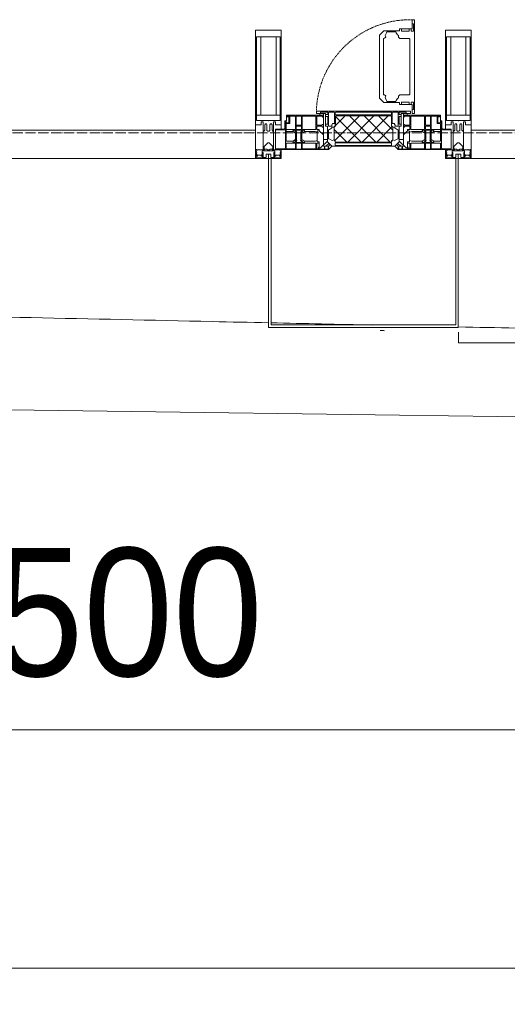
# Model space of a CAD drawing. Header units: millimetres. Extents: x 5617 to 143375, y 7718 to 186221.
# Tile 23 of 106: x 43536 to 44487, y 13700 to 15621. Entities that reach past the tile are written whole.
import ezdxf

# ---------------------------------------------------------------- set-up
doc = ezdxf.new("R2010")
doc.units = ezdxf.units.MM
doc.linetypes.add('-D1-02х01', pattern=[3, 2, -1])
doc.linetypes.add('ADSK_Линия сетки', pattern=[25, 20, -2.5, 0, -2.5])
for name, color, linetype, lineweight in [('Импосты витража', 7, 'Continuous', 18), ('Колонны', 7, 'Continuous', 18), ('Окна', 7, 'Continuous', 18), ('Оси', 7, 'Continuous', 9), ('Панели витража', 7, 'Continuous', 18), ('Размеры', 7, 'Continuous', 9), ('Размеры-100', 7, 'Continuous', 9), ('Форма', 7, 'Continuous', 18), ('Формообразующий элемент-перекрытие', 7, 'Continuous', 18), ('Элементы узлов', 7, 'Continuous', 18)]:
    doc.layers.add(name, color=color, linetype=linetype, lineweight=lineweight)
doc.styles.add('Arial', font='arial.ttf', dxfattribs={"width": 0.9, "height": 250})
doc.dimstyles.new('Основной_2_5_мм', dxfattribs={"dimscale": 304.8, "dimtxt": 255.06485, "dimasz": 0.463911, "dimexe": 0.492126, "dimexo": 0.492126, "dimgap": 0.098425, "dimtad": 1, "dimdec": 0, "dimdsep": 46, "dimtxsty": 'Arial', "dimblk1": 'OBLIQUE', "dimblk2": 'OBLIQUE', "dimsah": 1, "dimcen": 0.09, "dimdle": 0.492126, "dimazin": 2, "dimtfac": 1, "dimtdec": 4, "dimtix": 1, "dimtmove": 0, "dimatfit": 3, "dimfxl": 1, "dimtvp": 1, "dimtolj": 1, "dimtzin": 0, "dimlwd": 20, "dimlwe": 20, "dimarcsym": 2})

# ---------------------------------------------------------------- blocks, each defined once
blk = doc.blocks.new('System Panel - A_PAN_Glass-7508972-МКСС_К4_L08_28_500_')
at = {"layer": 'Панели витража', "color": 253, "lineweight": 5, "true_color": 0xaaaaaa}
for p, q in [((656.25, 55), (-656.25, 55)), ((-656.25, 55), (-656.25, 0)), ((656.25, 0), (656.25, 55)), ((-656.25, 0), (656.25, 0))]:
    blk.add_line(p, q, dxfattribs=at)
blk = doc.blocks.new('A_PAN_Створка - 383мм-V71-МКСС_К4_L08_28_500_')
at = {"layer": 'Панели витража', "lineweight": 5}
h = blk.add_hatch(dxfattribs=at)
h.set_pattern_fill('FP_8', color=256, style=0, pattern_type=2)
h.set_pattern_definition([(45, (-102550, -15350), (-14.1421356, 14.1421356), []), (135, (-102550, -15350), (-14.1421356, -14.1421356), [])])
h.paths.add_polyline_path([(-54.5, 31.8), (54.5, 31.8), (54.9, 34.1), (57.2, 36.4), (57.2, 60.8), (54.6, 63.4), (53.6, 82.7), (-54.6, 81.8), (-54.6, 63.4), (-57.2, 60.8), (-57.2, 36.4), (-54.9, 34.1)])
at = {"layer": 'Окна', "lineweight": 5}
for p, q in [((95.1, 270.5), (95.1, 252.9)), ((99.6, 270.5), (95.1, 270.5)), ((99.6, 270.5), (99.6, 87.5)), ((70.1, 252.9), (70.1, 249)), ((95.1, 252.9), (70.1, 252.9)), ((74.1, 248.4), (74.1, 252.9)), ((89.1, 252.9), (89.1, 248.4)), ((93.1, 248.4), (93.1, 252.9)), ((97.9, 262.4), (95.1, 262.4)), ((97.9, 262.4), (97.9, 248.4)), ((39.7, 249), (31.1, 240.4)), ((31.1, 117.6), (31.1, 240.4)), ((41.4, 234.2), (39.1, 233.8)), ((39.1, 179), (39.1, 233.8)), ((70.1, 249), (39.7, 249)), ((41.4, 234.2), (43.5, 236.3)), ((45, 244.7), (42.3, 239.8)), ((42.3, 239.8), (43.5, 236.3)), ((45.9, 246.8), (45, 244.7)), ((63.3, 246.8), (45.9, 246.8)), ((64.1, 245), (63.3, 246.8)), ((64.1, 245), (66.7, 241)), ((66.7, 241), (68.6, 239.7)), ((68.6, 239.7), (68.6, 236.4)), ((68.6, 236.4), (71.1, 233.9)), ((71.1, 233.9), (89.5, 233.9)), ((89.1, 248.4), (74.1, 248.4)), ((89.5, 233.9), (90.6, 232.8)), ((90.6, 125.2), (90.6, 232.8)), ((97.9, 248.4), (93.1, 248.4)), ((39.1, 179), (39.1, 124.2)), ((39.7, 109), (31.1, 117.6)), ((41.4, 123.8), (39.1, 124.2)), ((41.4, 123.8), (43.5, 121.7)), ((42.3, 118.2), (43.5, 121.7)), ((45, 113.3), (42.3, 118.2)), ((64.1, 113), (66.7, 117)), ((66.7, 117), (68.6, 118.3)), ((68.6, 121.6), (71.1, 124.1)), ((68.6, 118.3), (68.6, 121.6)), ((71.1, 124.1), (89.5, 124.1)), ((89.5, 124.1), (90.6, 125.2)), ((70.1, 109), (39.7, 109)), ((45.9, 111.2), (45, 113.3)), ((63.3, 111.2), (45.9, 111.2)), ((64.1, 113), (63.3, 111.2)), ((70.1, 105.1), (70.1, 109)), ((95.1, 105.1), (70.1, 105.1)), ((74.1, 109.6), (74.1, 105.1)), ((89.1, 109.6), (74.1, 109.6)), ((89.1, 105.1), (89.1, 109.6)), ((93.1, 109.6), (93.1, 105.1)), ((97.9, 109.6), (93.1, 109.6)), ((95.1, 87.5), (95.1, 105.1)), ((97.9, 95.6), (97.9, 109.6)), ((-150, 84), (-78, 84)), ((-150, 73.5), (-150, 84)), ((-91.5, 92), (91.5, 92)), ((-91.5, 87.5), (-91.5, 92)), ((-73.9, 87.5), (-91.5, 87.5)), ((-78, 84), (-78, 23.5)), ((-73.9, 62.5), (-73.9, 87.5)), ((73.9, 87.5), (73.9, 62.5)), ((91.5, 87.5), (73.9, 87.5)), ((78, 84), (150, 84)), ((78, 23.5), (78, 84)), ((91.5, 92), (91.5, 87.5)), ((97.9, 95.6), (95.1, 95.6)), ((99.6, 87.5), (95.1, 87.5)), ((150, 84), (150, 73.5)), ((-153, 73.5), (-150, 73.5)), ((-153, 60), (-153, 73.5)), ((-70, 62.5), (-73.9, 62.5)), ((-70, 32.1), (-70, 62.5)), ((70, 62.5), (70, 32.1)), ((73.9, 62.5), (70, 62.5)), ((150, 73.5), (153, 73.5)), ((153, 73.5), (153, 60)), ((-171, 57), (-156, 57)), ((-171, 17), (-171, 57)), ((156, 57), (171, 57)), ((171, 57), (171, 17)), ((-78, 23.5), (-67.9, 23.5)), ((-61.4, 23.5), (-70, 32.1)), ((-67.9, 23.5), (-64.6, 26.8)), ((-67.9, 17), (-67.9, 23.5)), ((-61.4, 23.5), (-67.9, 17)), ((-64.6, 26.8), (-61.4, 23.5)), ((61.4, 23.5), (-61.4, 23.5)), ((70, 32.1), (61.4, 23.5)), ((61.4, 23.5), (64.6, 26.8)), ((67.9, 17), (61.4, 23.5)), ((64.6, 26.8), (67.9, 23.5)), ((67.9, 23.5), (67.9, 17)), ((67.9, 23.5), (78, 23.5)), ((-67.9, 17), (-171, 17)), ((171, 17), (67.9, 17))]:
    blk.add_line(p, q, dxfattribs=at)
at = {"layer": 'Окна', "color": 253, "lineweight": 5, "true_color": 0xaaaaaa}
for p, q in [((-148.5, 82.5), (-132.4, 82.5)), ((-148.5, 81), (-148.5, 82.5)), ((-143.5, 81), (-148.5, 81)), ((-145, 69.5), (-145, 79.5)), ((-143.5, 68), (-143.5, 81)), ((-132.4, 56.6), (-132.4, 82.5)), ((-131, 82.5), (-120.8, 82.5)), ((-131, 82.5), (-131, 64.6)), ((-120.8, 82.5), (-120.8, 64.6)), ((-119.3, 82.5), (-92.5, 82.5)), ((-119.3, 56.6), (-119.3, 82.5)), ((-92.5, 56.6), (-92.5, 82.5)), ((-90.8, 82.5), (-79.5, 82.5)), ((-90.8, 64.6), (-90.8, 82.5)), ((-85, 84), (-85, 87.5)), ((-85, 87.5), (-78, 87.5)), ((-78, 84), (-85, 84)), ((-79.5, 82.5), (-79.5, 80.6)), ((-79.5, 80.6), (-78, 80.6)), ((-78, 87.5), (-78, 84)), ((78, 87.5), (78, 84)), ((85, 87.5), (78, 87.5)), ((78, 84), (85, 84)), ((79.5, 80.6), (78, 80.6)), ((90.8, 82.5), (79.5, 82.5)), ((79.5, 82.5), (79.5, 80.6)), ((85, 84), (85, 87.5)), ((90.8, 64.6), (90.8, 82.5)), ((119.3, 82.5), (92.5, 82.5)), ((92.5, 56.6), (92.5, 82.5)), ((119.3, 56.6), (119.3, 82.5)), ((120.8, 82.5), (120.8, 64.6)), ((131, 82.5), (120.8, 82.5)), ((131, 82.5), (131, 64.6)), ((132.4, 56.6), (132.4, 82.5)), ((148.5, 82.5), (132.4, 82.5)), ((143.5, 81), (148.5, 81)), ((143.5, 68), (143.5, 81)), ((145, 69.5), (145, 79.5)), ((148.5, 81), (148.5, 82.5)), ((-152, 20), (-152, 73.5)), ((-150.5, 69.5), (-150.5, 73.5)), ((-145, 69.5), (-150.5, 69.5)), ((-150.5, 33.6), (-150.5, 68)), ((-150.5, 68), (-143.5, 68)), ((-131, 64.6), (-120.8, 64.6)), ((-131, 56.5), (-131, 62.6)), ((-120.8, 62.6), (-131, 62.6)), ((-120.8, 56.5), (-120.8, 62.6)), ((-80.1, 64.6), (-90.8, 64.6)), ((-90.8, 62.7), (-90.8, 56.6)), ((-80.4, 62.7), (-90.8, 62.7)), ((-80.4, 61.1), (-80.4, 62.7)), ((-78, 61.1), (-80.4, 61.1)), ((-80.1, 66.1), (-80.1, 64.6)), ((-78, 66.1), (-80.1, 66.1)), ((-78, 66.1), (-78, 61.1)), ((78, 66.1), (78, 61.1)), ((78, 66.1), (80.1, 66.1)), ((78, 61.1), (80.4, 61.1)), ((80.1, 66.1), (80.1, 64.6)), ((80.1, 64.6), (90.8, 64.6)), ((80.4, 62.7), (90.8, 62.7)), ((80.4, 61.1), (80.4, 62.7)), ((90.8, 62.7), (90.8, 56.6)), ((131, 64.6), (120.8, 64.6)), ((120.8, 56.5), (120.8, 62.6)), ((120.8, 62.6), (131, 62.6)), ((131, 56.5), (131, 62.6)), ((150.5, 68), (143.5, 68)), ((145, 69.5), (150.5, 69.5)), ((150.5, 69.5), (150.5, 73.5)), ((150.5, 33.6), (150.5, 68)), ((152, 20), (152, 73.5)), ((-171, 55.5), (-152, 55.5)), ((-150.5, 56.6), (-132.4, 56.6)), ((-136.4, 52.4), (-150.5, 52.4)), ((-137.2, 54.8), (-135.8, 50.8)), ((-132.5, 54.8), (-137.2, 54.8)), ((-132.1, 49), (-135.8, 50.8)), ((-132.5, 53.8), (-133.4, 52)), ((-133.4, 52), (-130.1, 50.4)), ((-132.5, 53.8), (-132.5, 54.8)), ((-132.1, 49), (-132.1, 36.8)), ((-131, 56.5), (-120.8, 56.5)), ((-131, 55.1), (-131, 52.7)), ((-120.8, 55.1), (-131, 55.1)), ((-129.4, 51.1), (-131, 52.7)), ((-130.1, 50.4), (-129.4, 51.1)), ((-130.1, 35.3), (-130.1, 50.4)), ((-122.4, 51.1), (-120.8, 52.7)), ((-121.7, 50.4), (-122.4, 51.1)), ((-118.4, 52), (-121.7, 50.4)), ((-121.7, 35.3), (-121.7, 50.4)), ((-120.8, 55.1), (-120.8, 52.7)), ((-119.7, 49), (-115.9, 50.8)), ((-119.7, 49), (-119.7, 36.8)), ((-92.5, 56.6), (-119.3, 56.6)), ((-119.3, 54.8), (-114.6, 54.8)), ((-119.3, 53.8), (-119.3, 54.8)), ((-119.3, 53.8), (-118.4, 52)), ((-114.6, 54.8), (-115.9, 50.8)), ((-94.1, 52.5), (-115.3, 52.5)), ((-89.9, 50.9), (-94.1, 52.5)), ((-90.8, 56.6), (-85.9, 56.6)), ((-89.9, 52.2), (-88.6, 53.5)), ((-89.9, 52.2), (-89.9, 50.9)), ((-89.9, 35.1), (-89.9, 50.9)), ((-85.9, 53.5), (-88.6, 53.5)), ((-85.9, 56.6), (-85.9, 53.5)), ((-85.9, 53.5), (-78, 45.6)), ((-78, 45.6), (-78, 36.8)), ((85.9, 53.5), (78, 45.6)), ((78, 45.6), (78, 36.8)), ((85.9, 56.6), (85.9, 53.5)), ((90.8, 56.6), (85.9, 56.6)), ((85.9, 53.5), (88.6, 53.5)), ((89.9, 52.2), (88.6, 53.5)), ((89.9, 50.9), (94.1, 52.5)), ((89.9, 52.2), (89.9, 50.9)), ((89.9, 35.1), (89.9, 50.9)), ((92.5, 56.6), (119.3, 56.6)), ((94.1, 52.5), (115.3, 52.5)), ((114.6, 54.8), (115.9, 50.8)), ((119.3, 54.8), (114.6, 54.8)), ((119.7, 49), (115.9, 50.8)), ((119.3, 53.8), (118.4, 52)), ((118.4, 52), (121.7, 50.4)), ((119.3, 53.8), (119.3, 54.8)), ((119.7, 49), (119.7, 36.8)), ((131, 56.5), (120.8, 56.5)), ((120.8, 55.1), (120.8, 52.7)), ((120.8, 55.1), (131, 55.1)), ((122.4, 51.1), (120.8, 52.7)), ((121.7, 50.4), (122.4, 51.1)), ((121.7, 35.3), (121.7, 50.4)), ((129.4, 51.1), (131, 52.7)), ((130.1, 50.4), (129.4, 51.1)), ((133.4, 52), (130.1, 50.4)), ((130.1, 35.3), (130.1, 50.4)), ((131, 55.1), (131, 52.7)), ((132.1, 49), (135.8, 50.8)), ((132.1, 49), (132.1, 36.8)), ((150.5, 56.6), (132.4, 56.6)), ((132.5, 54.8), (137.2, 54.8)), ((132.5, 53.8), (132.5, 54.8)), ((132.5, 53.8), (133.4, 52)), ((137.2, 54.8), (135.8, 50.8)), ((136.4, 52.4), (150.5, 52.4)), ((171, 55.5), (152, 55.5)), ((-153.5, 18.5), (-152, 20)), ((-136.3, 33.6), (-150.5, 33.6)), ((-150.5, 29.4), (-132.4, 29.4)), ((-150.5, 17), (-150.5, 29.4)), ((-137.2, 31), (-135.8, 35)), ((-132.5, 31), (-137.2, 31)), ((-132.1, 36.8), (-135.8, 35)), ((-133.4, 33.7), (-130.1, 35.3)), ((-132.5, 31.9), (-133.4, 33.7)), ((-132.5, 31.9), (-132.5, 31)), ((-132.4, 29.4), (-132.4, 18.6)), ((-129.4, 34.6), (-131, 33)), ((-131, 30.9), (-131, 33)), ((-120.8, 30.9), (-131, 30.9)), ((-131, 29.5), (-120.8, 29.5)), ((-131, 18.2), (-131, 29.5)), ((-130.1, 35.3), (-129.4, 34.6)), ((-121.7, 35.3), (-122.4, 34.6)), ((-122.4, 34.6), (-120.8, 33)), ((-118.4, 33.7), (-121.7, 35.3)), ((-120.8, 30.9), (-120.8, 33)), ((-120.8, 18.2), (-120.8, 29.5)), ((-119.7, 36.8), (-115.9, 35)), ((-119.3, 31.9), (-118.4, 33.7)), ((-119.3, 31.9), (-119.3, 31)), ((-119.3, 31), (-114.6, 31)), ((-92.5, 29.4), (-119.3, 29.4)), ((-119.3, 29.4), (-119.3, 18.6)), ((-114.6, 31), (-115.9, 35)), ((-94.1, 33.5), (-115.4, 33.5)), ((-89.9, 35.1), (-94.1, 33.5)), ((-92.5, 18.6), (-92.5, 29.4)), ((-90.8, 18.5), (-90.8, 29.4)), ((-90.8, 29.4), (-85.9, 29.4)), ((-89.9, 32.5), (-89.9, 35.1)), ((-85.9, 32.5), (-89.9, 32.5)), ((-87.3, 21.9), (-85.9, 21.9)), ((-87.3, 20.4), (-87.3, 21.9)), ((-87.3, 20.4), (-87.3, 18.5)), ((-84.8, 20.4), (-87.3, 20.4)), ((-85.9, 29.4), (-85.9, 32.5)), ((-85.9, 21.9), (-85.9, 29.4)), ((-85.9, 18.2), (-85.9, 20.4)), ((-83.4, 20.4), (-84.8, 20.4)), ((-70, 33.8), (-83.4, 20.4)), ((-78, 36.8), (-70, 36.8)), ((-75.9, 23.5), (-73, 23.5)), ((-75.9, 21.5), (-75.9, 23.5)), ((-75.9, 21.5), (-75.9, 18.2)), ((-74.9, 21.5), (-75.9, 21.5)), ((-74.9, 17.9), (-74.9, 21.5)), ((-67.2, 29.3), (-73, 23.5)), ((-70, 36.8), (-70, 33.8)), ((-68.9, 21.5), (-68.9, 17.9)), ((-67.9, 21.5), (-68.9, 21.5)), ((-67.9, 23.5), (-64.6, 26.8)), ((-67.9, 21.5), (-67.9, 23.5)), ((-64.6, 26.8), (-67.2, 29.3)), ((64.6, 26.8), (67.2, 29.3)), ((67.9, 23.5), (64.6, 26.8)), ((67.2, 29.3), (73, 23.5)), ((67.9, 21.5), (67.9, 23.5)), ((67.9, 21.5), (68.9, 21.5)), ((68.9, 21.5), (68.9, 17.9)), ((70, 36.8), (70, 33.8)), ((78, 36.8), (70, 36.8)), ((70, 33.8), (83.4, 20.4)), ((75.9, 23.5), (73, 23.5)), ((74.9, 21.5), (75.9, 21.5)), ((74.9, 17.9), (74.9, 21.5)), ((75.9, 21.5), (75.9, 23.5)), ((75.9, 21.5), (75.9, 18.2)), ((83.4, 20.4), (84.8, 20.4)), ((84.8, 20.4), (87.3, 20.4)), ((85.9, 32.5), (89.9, 32.5)), ((85.9, 29.4), (85.9, 32.5)), ((85.9, 21.9), (85.9, 29.4)), ((90.8, 29.4), (85.9, 29.4)), ((87.3, 21.9), (85.9, 21.9)), ((85.9, 18.2), (85.9, 20.4)), ((87.3, 20.4), (87.3, 21.9)), ((87.3, 20.4), (87.3, 18.5)), ((89.9, 35.1), (94.1, 33.5)), ((89.9, 32.5), (89.9, 35.1)), ((90.8, 18.5), (90.8, 29.4)), ((92.5, 18.6), (92.5, 29.4)), ((92.5, 29.4), (119.3, 29.4)), ((94.1, 33.5), (115.4, 33.5)), ((114.6, 31), (115.9, 35)), ((119.3, 31), (114.6, 31)), ((119.7, 36.8), (115.9, 35)), ((118.4, 33.7), (121.7, 35.3)), ((119.3, 31.9), (118.4, 33.7)), ((119.3, 31.9), (119.3, 31)), ((119.3, 29.4), (119.3, 18.6)), ((122.4, 34.6), (120.8, 33)), ((120.8, 30.9), (120.8, 33)), ((120.8, 30.9), (131, 30.9)), ((120.8, 18.2), (120.8, 29.5)), ((131, 29.5), (120.8, 29.5)), ((121.7, 35.3), (122.4, 34.6)), ((130.1, 35.3), (129.4, 34.6)), ((129.4, 34.6), (131, 33)), ((133.4, 33.7), (130.1, 35.3)), ((131, 30.9), (131, 33)), ((131, 18.2), (131, 29.5)), ((132.1, 36.8), (135.8, 35)), ((150.5, 29.4), (132.4, 29.4)), ((132.4, 29.4), (132.4, 18.6)), ((132.5, 31.9), (133.4, 33.7)), ((132.5, 31.9), (132.5, 31)), ((132.5, 31), (137.2, 31)), ((137.2, 31), (135.8, 35)), ((136.3, 33.6), (150.5, 33.6)), ((150.5, 17), (150.5, 29.4)), ((153.5, 18.5), (152, 20)), ((-171, 18.5), (-153.5, 18.5)), ((-132.4, 18.6), (-150.5, 18.6)), ((-120.8, 18.2), (-131, 18.2)), ((-119.3, 18.6), (-92.5, 18.6)), ((-87.3, 18.5), (-90.8, 18.5)), ((-75.9, 18.2), (-85.9, 18.2)), ((-68.9, 17.9), (-74.9, 17.9)), ((68.9, 17.9), (74.9, 17.9)), ((75.9, 18.2), (85.9, 18.2)), ((87.3, 18.5), (90.8, 18.5)), ((119.3, 18.6), (92.5, 18.6)), ((120.8, 18.2), (131, 18.2)), ((132.4, 18.6), (150.5, 18.6)), ((171, 18.5), (153.5, 18.5))]:
    blk.add_line(p, q, dxfattribs=at)
at = {"layer": 'Окна', "linetype": '-D1-02х01', "lineweight": 5}
blk.add_arc((91.4, 87.5), 183, 88.8555, 178.5909, dxfattribs=at)
at = {"layer": 'Окна', "lineweight": 5}
for centre, start, end in [((-156, 60), 270, 360), ((156, 60), 180, 270)]:
    blk.add_arc(centre, 3, start, end, dxfattribs=at)
at = {"layer": 'Элементы узлов', "color": 253, "lineweight": 5, "true_color": 0xaaaaaa}
for p, q in [((-91.5, 92), (-91.5, 87.5)), ((-91.5, 92), (91.5, 92)), ((-91.5, 87.5), (-73.9, 87.5)), ((-83.4, 90.3), (-69.4, 90.3)), ((-83.4, 90.3), (-83.4, 87.5)), ((-73.9, 87.5), (-73.9, 62.5)), ((-69.4, 85.5), (-73.9, 85.5)), ((-73.9, 81.5), (-69.4, 81.5)), ((-69.4, 90.3), (-69.4, 85.5)), ((-69.4, 81.5), (-69.4, 66.5)), ((-67.9, 89.3), (-66.9, 90.3)), ((-67.9, 62.5), (-67.9, 89.3)), ((-66.9, 90.3), (-57.4, 90.3)), ((-57.4, 90.3), (-56.4, 89.4)), ((-56.4, 89.4), (-56.4, 67.7)), ((-53.9, 90.3), (-54.9, 89.3)), ((-54.9, 89.3), (-54.9, 85.6)), ((-54.9, 85.6), (-53.9, 84.6)), ((-54.9, 81.9), (-53.8, 83)), ((-54.9, 63.5), (-54.9, 81.9)), ((-53.6, 82.7), (-54.6, 81.8)), ((-54.6, 81.8), (-54.6, 63.4)), ((53.9, 90.3), (-53.9, 90.3)), ((-53.9, 84.6), (53.9, 84.6)), ((53.8, 83), (-53.8, 83)), ((53.6, 82.7), (-53.6, 82.7)), ((54.6, 81.8), (53.6, 82.7)), ((54.9, 81.9), (53.8, 83)), ((53.9, 90.3), (54.9, 89.3)), ((54.9, 85.6), (53.9, 84.6)), ((54.6, 63.4), (54.6, 81.8)), ((54.9, 89.3), (54.9, 85.6)), ((54.9, 63.5), (54.9, 81.9)), ((57.4, 90.3), (56.4, 89.4)), ((56.4, 89.4), (56.4, 67.7)), ((66.9, 90.3), (57.4, 90.3)), ((67.9, 89.3), (66.9, 90.3)), ((67.9, 62.5), (67.9, 89.3)), ((69.4, 90.3), (69.4, 85.5)), ((83.4, 90.3), (69.4, 90.3)), ((69.4, 85.5), (73.9, 85.5)), ((69.4, 81.5), (69.4, 66.5)), ((73.9, 81.5), (69.4, 81.5)), ((91.5, 87.5), (73.9, 87.5)), ((73.9, 87.5), (73.9, 62.5)), ((83.4, 90.3), (83.4, 87.5)), ((91.5, 92), (91.5, 87.5)), ((-69.4, 66.5), (-73.9, 66.5)), ((-73.9, 62.5), (-70, 62.5)), ((-70, 62.5), (-70, 32.1)), ((-61.7, 62.5), (-67.9, 62.5)), ((-66, 56.5), (-62, 59.1)), ((-62, 59.1), (-60.7, 61)), ((-60.1, 67.7), (-61.7, 64.9)), ((-61.7, 64.9), (-61.7, 62.5)), ((-60.7, 61), (-57.4, 61)), ((-56.4, 67.7), (-60.1, 67.7)), ((-57.4, 61), (-54.9, 63.5)), ((-54.6, 63.4), (-57.2, 60.8)), ((-57.2, 60.8), (-57.2, 36.4)), ((57.2, 60.8), (54.6, 63.4)), ((57.4, 61), (54.9, 63.5)), ((56.4, 67.7), (60.1, 67.7)), ((57.2, 36.4), (57.2, 60.8)), ((60.7, 61), (57.4, 61)), ((60.1, 67.7), (61.7, 64.9)), ((62, 59.1), (60.7, 61)), ((61.7, 64.9), (61.7, 62.5)), ((61.7, 62.5), (67.9, 62.5)), ((66, 56.5), (62, 59.1)), ((69.4, 66.5), (73.9, 66.5)), ((70, 62.5), (70, 32.1)), ((73.9, 62.5), (70, 62.5)), ((-66, 56.5), (-67.8, 55.7)), ((-67.8, 55.7), (-67.8, 38.3)), ((66, 56.5), (67.8, 55.7)), ((67.8, 55.7), (67.8, 38.3)), ((-70, 32.1), (-61.4, 23.5)), ((-67.8, 38.3), (-65.7, 37.4)), ((-65.7, 37.4), (-60.8, 34.7)), ((61.4, 23.5), (-61.4, 23.5)), ((-60.8, 34.7), (-57.3, 35.9)), ((-55.2, 33.8), (-57.3, 35.9)), ((-57.2, 36.4), (-54.9, 34.1)), ((-55.2, 33.8), (-54.8, 31.5)), ((-54.9, 34.1), (-54.5, 31.8)), ((-53.9, 30.5), (-54.9, 29.5)), ((-54.9, 29.5), (-54.9, 25.8)), ((-54.9, 25.8), (-53.9, 24.8)), ((0, 31.5), (-54.8, 31.5)), ((-54.5, 31.8), (54.5, 31.8)), ((53.9, 30.5), (-53.9, 30.5)), ((-53.9, 24.8), (53.9, 24.8)), ((0, 31.5), (54.8, 31.5)), ((53.9, 30.5), (54.9, 29.5)), ((54.9, 25.8), (53.9, 24.8)), ((54.5, 31.8), (54.9, 34.1)), ((55.2, 33.8), (54.8, 31.5)), ((54.9, 34.1), (57.2, 36.4)), ((54.9, 29.5), (54.9, 25.8)), ((55.2, 33.8), (57.3, 35.9)), ((60.8, 34.7), (57.3, 35.9)), ((65.7, 37.4), (60.8, 34.7)), ((70, 32.1), (61.4, 23.5)), ((67.8, 38.3), (65.7, 37.4))]:
    blk.add_line(p, q, dxfattribs=at)
blk = doc.blocks.new('System Panel - A_PAN_Glass-7508020-МКСС_К4_L08_28_500_')
at = {"layer": 'Панели витража', "color": 253, "lineweight": 5, "true_color": 0xaaaaaa}
for p, q in [((656.25, 55), (-656.25, 55)), ((-656.25, 55), (-656.25, 0)), ((656.25, 0), (656.25, 55)), ((-656.25, 0), (656.25, 0))]:
    blk.add_line(p, q, dxfattribs=at)
blk = doc.blocks.new('Rectangular Mullion - 50Wx250H-2623690-МКСС_К4_L08_28_500_')
at = {"layer": 'Элементы узлов', "color": 253, "lineweight": 5, "true_color": 0xaaaaaa}
for p, q in [((-25, 65.2), (-25, 250)), ((-25, 250), (0, 250)), ((25, 250), (0, 250)), ((25, 65.2), (25, 250)), ((-23, 237.3), (0, 237.3)), ((-23, 237.3), (-23, 73.6)), ((-14.9, 84), (-14.9, 237.3)), ((23, 237.3), (0, 237.3)), ((14.9, 84), (14.9, 237.3)), ((23, 237.3), (23, 73.6)), ((0, 84), (-23, 84)), ((0, 84), (23, 84)), ((-14, 65.2), (-25, 65.2)), ((-0.5, 73.6), (-23, 73.6)), ((-14, 71.3), (-14, 65.2)), ((-10, 71.3), (-14, 71.3)), ((-10, 53), (-10, 71.3)), ((-7, 65.2), (-5.9, 67.3)), ((-7, 65.2), (-7, 54.7)), ((-4.1, 67.3), (-5.9, 67.3)), ((-4.1, 67.3), (-2.9, 65.1)), ((-2.9, 65.1), (-2.9, 54.6)), ((0.5, 73.6), (23, 73.6)), ((4.1, 67.3), (2.9, 65.1)), ((2.9, 65.1), (2.9, 54.6)), ((4.1, 67.3), (5.9, 67.3)), ((7, 65.2), (5.9, 67.3)), ((7, 65.2), (7, 54.7)), ((10, 71.3), (14, 71.3)), ((10, 53), (10, 71.3)), ((14, 71.3), (14, 65.2)), ((14, 65.2), (25, 65.2)), ((-8.7, 53), (-10, 53)), ((-10, 53), (-10, 17)), ((-8.7, 53), (-7, 54.7)), ((-1.3, 53), (-2.9, 54.6)), ((0, 53), (-1.3, 53)), ((0, 53), (1.3, 53)), ((1.3, 53), (2.9, 54.6)), ((8.7, 53), (7, 54.7)), ((8.7, 53), (10, 53)), ((10, 53), (10, 17)), ((-8.5, 23), (-1.5, 30)), ((-8.5, 18.5), (-8.5, 23)), ((-1.5, 30), (0, 30)), ((1.5, 30), (0, 30)), ((8.5, 23), (1.5, 30)), ((8.5, 18.5), (8.5, 23)), ((-23.8, 14.6), (-25, 14.2)), ((-25, 0), (-25, 14.2)), ((-22.3, 17), (-23.8, 17)), ((-23.8, 17), (-23.8, 14.6)), ((-22.5, 10.6), (-23.8, 14.6)), ((-22.5, 10.6), (-23.7, 9.9)), ((-23.7, 1.3), (-23.7, 9.9)), ((-23.7, 1.3), (-11.8, 1.3)), ((-23.2, 10.2), (-22.5, 8)), ((-22.5, 8), (-22.5, 4.5)), ((-21.3, 4.5), (-22.5, 4.5)), ((-22.3, 17), (-22.3, 16)), ((-22.3, 16), (-21.3, 16)), ((-19, 17.6), (-21.3, 16)), ((-21.3, 4.5), (-21.3, 6.5)), ((-21.3, 6.5), (-14.2, 6.5)), ((-18.4, 16.6), (-19, 17.6)), ((-7.4, 16.6), (-18.4, 16.6)), ((-14.2, 6.5), (-14.2, 4.5)), ((-13.2, 4.5), (-14.2, 4.5)), ((-13.2, 4.5), (-12.2, 7.2)), ((-12.7, 7.6), (-11.3, 11.4)), ((-12.7, 7.6), (-11.8, 6.9)), ((-12.2, 9), (-12.2, 14.8)), ((-12.2, 14.8), (0, 14.8)), ((-11.8, 1.3), (-11.8, 6.9)), ((-10.5, 11.2), (-11.3, 11.4)), ((-10.5, 1.5), (-10.5, 11.2)), ((-4.8, 1.5), (-10.5, 1.5)), ((-10, 17), (-7.5, 17)), ((-7.5, 18.5), (-8.5, 18.5)), ((-7.5, 17), (-7.5, 18.5)), ((-7.4, 18), (-7.4, 16.6)), ((-2.6, 18), (-7.4, 18)), ((0, 8), (-4.8, 8)), ((-4.8, 1.5), (-4.8, 8)), ((-2.6, 18), (-2.6, 16.8)), ((-2.6, 16.8), (0, 16.8)), ((2.6, 16.8), (0, 16.8)), ((0, 14.8), (0, 16.8)), ((0, 14.8), (0, 16.8)), ((12.2, 14.8), (0, 14.8)), ((0, 0), (0, 8)), ((0, 8), (4.8, 8)), ((0, 0), (0, 8)), ((2.6, 18), (2.6, 16.8)), ((2.6, 18), (7.4, 18)), ((4.8, 1.5), (4.8, 8)), ((4.8, 1.5), (10.5, 1.5)), ((7.4, 18), (7.4, 16.6)), ((7.4, 16.6), (18.4, 16.6)), ((7.5, 18.5), (8.5, 18.5)), ((7.5, 17), (7.5, 18.5)), ((10, 17), (7.5, 17)), ((10.5, 11.2), (11.3, 11.4)), ((10.5, 1.5), (10.5, 11.2)), ((12.7, 7.6), (11.3, 11.4)), ((12.7, 7.6), (11.8, 6.9)), ((11.8, 1.3), (11.8, 6.9)), ((23.7, 1.3), (11.8, 1.3)), ((12.2, 9), (12.2, 14.8)), ((13.2, 4.5), (12.2, 7.2)), ((13.2, 4.5), (14.2, 4.5)), ((21.3, 6.5), (14.2, 6.5)), ((14.2, 6.5), (14.2, 4.5)), ((18.4, 16.6), (19, 17.6)), ((19, 17.6), (21.3, 16)), ((22.3, 16), (21.3, 16)), ((21.3, 4.5), (21.3, 6.5)), ((21.3, 4.5), (22.5, 4.5)), ((22.3, 17), (22.3, 16)), ((22.3, 17), (23.8, 17)), ((22.5, 10.6), (23.8, 14.6)), ((22.5, 10.6), (23.7, 9.9)), ((23.2, 10.2), (22.5, 8)), ((22.5, 8), (22.5, 4.5)), ((23.7, 1.3), (23.7, 9.9)), ((23.8, 17), (23.8, 14.6)), ((23.8, 14.6), (25, 14.2)), ((25, 0), (25, 14.2)), ((-25, 0), (0, 0)), ((25, 0), (0, 0))]:
    blk.add_line(p, q, dxfattribs=at)
for centre, start, end in [((-0.5, 73.1), 360, 90), ((0.5, 73.1), 90, 180)]:
    blk.add_arc(centre, 0.5, start, end, dxfattribs=at)
blk = doc.blocks.new('Rectangular Mullion - R_StandardFrame_50Wx250H-V67-МКСС_К4_L08_28_500_')
at = {"layer": 'Импосты витража', "color": 253, "lineweight": 5, "true_color": 0xaaaaaa}
for p, q in [((-25, -250), (-25, 0)), ((-25, 0), (0, 0)), ((5, 0), (25, 0)), ((25, 0), (25, -17)), ((25, -57), (25, -250)), ((25, -250), (-25, -250))]:
    blk.add_line(p, q, dxfattribs=at)
blk = doc.blocks.new('Rectangular Mullion - R_StandardFrame_50Wx250H-V68-МКСС_К4_L08_28_500_')
at = {"layer": 'Импосты витража', "color": 253, "lineweight": 5, "true_color": 0xaaaaaa}
for p, q in [((-25, -17), (-25, 0)), ((-25, 0), (-5, 0)), ((0, 0), (25, 0)), ((25, 0), (25, -250)), ((-25, -250), (-25, -57)), ((25, -250), (-25, -250))]:
    blk.add_line(p, q, dxfattribs=at)
blk = doc.blocks.new('A_SLK_PAN_Type1 - Прямой тип панели Ф-1_1-7500921-МКСС_К4_L08_28_500_')
at = {"layer": 'Колонны', "lineweight": 5}
for p, q in [((-185, 330), (185, 330)), ((-185, 0), (-185, 330)), ((185, 330), (185, 0)), ((-180, 325), (-180, 0)), ((180, 325), (-180, 325)), ((180, 0), (180, 325)), ((-180, 0), (-185, 0)), ((185, 0), (180, 0))]:
    blk.add_line(p, q, dxfattribs=at)
blk = doc.blocks.new('A_OGR_PAN_Отлив - A_OGR_PAN_Отлив-6121878-МКСС_К4_L08_28_500_')
at = {"layer": 'Колонны', "color": 253, "lineweight": 5, "true_color": 0xaaaaaa}
for q in [(-681.2, -339.2), (315.9, -360)]:
    blk.add_line((-681.2, -360), q, dxfattribs=at)
blk = doc.blocks.new('135_SLK_K4_AR_FCD_rvt-1-МКСС_К4_L08_28_500_')
at = {"layer": 'Форма', "color": 253, "lineweight": 5, "true_color": 0xaaaaaa}
blk.add_open_spline([(86521.6, 15166.7), (93350.6, 15045.2), (102900.8, 14744.4), (112939.9, 14812.1), (114511.7, 14829.1)], degree=3, knots=[13.295672, 13.295672, 13.295672, 13.295672, 55.669869, 63.58486, 63.58486, 63.58486, 63.58486], dxfattribs=at)
at = {"layer": 'Форма', "color": 253, "lineweight": 9, "true_color": 0xaaaaaa}
for points, knots in [([(100972.4, 15060), (101047.5, 15058.3), (101240.1, 15054.1), (101550.2, 15047.2), (101902.7, 15039.4), (102174.3, 15033.5), (102328.3, 15030.1), (102365, 15029.3)], [-0.76999392, -0.76999392, -0.76999392, -0.76999392, -0.76515152, -0.75757576, -0.75, -0.74242424, -0.74006129, -0.74006129, -0.74006129, -0.74006129]), ([(102735, 15021.3), (102810, 15019.7), (103002.5, 15015.5), (103312.5, 15008.9), (103664.9, 15001.4), (103926.5, 14995.9), (104070.7, 14993), (104097.5, 14992.4)], [-0.73210823, -0.73210823, -0.73210823, -0.73210823, -0.72727273, -0.71969697, -0.71212121, -0.70454545, -0.70282218, -0.70282218, -0.70282218, -0.70282218])]:
    blk.add_open_spline(points, degree=3, knots=knots, dxfattribs=at)
blk.add_open_spline([(102369.9, 15029.2), (102435.7, 15027.8), (102501.4, 15026.3), (102567.2, 15024.9)], degree=3, dxfattribs=at)
at = {"layer": 'Формообразующий элемент-перекрытие', "color": 253, "lineweight": 5, "true_color": 0xaaaaaa}
blk.add_open_spline([(102591.1, 15013.9), (102590, 15014), (102587.2, 15014), (102584.5, 15014.1), (102582.9, 15014.1)], degree=3, knots=[0.7271987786, 0.7271987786, 0.7271987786, 0.7271987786, 0.7272727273, 0.7273728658, 0.7273728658, 0.7273728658, 0.7273728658], dxfattribs=at)
at = {"layer": 'Импосты витража', "color": 253, "lineweight": 5, "true_color": 0xaaaaaa}
for p in [(102365, 15350), (102735, 15350)]:
    blk.add_blockref('Rectangular Mullion - 50Wx250H-2623690-МКСС_К4_L08_28_500_', p, dxfattribs=at)
at = {"layer": 'Импосты витража', "color": 253, "lineweight": 5, "true_color": 0xaaaaaa, "extrusion": (0, 0, -1), "rotation": 180}
for name, p in [('Rectangular Mullion - R_StandardFrame_50Wx250H-V67-МКСС_К4_L08_28_500_', (-102365, 15350)), ('Rectangular Mullion - R_StandardFrame_50Wx250H-V68-МКСС_К4_L08_28_500_', (-102735, 15350))]:
    blk.add_blockref(name, p, dxfattribs=at)
at = {"layer": 'Колонны', "color": 253, "lineweight": 5, "true_color": 0xaaaaaa, "rotation": 180}
blk.add_blockref('A_SLK_PAN_Type1 - Прямой тип панели Ф-1_1-7500921-МКСС_К4_L08_28_500_', (102550, 15350), dxfattribs=at)
at = {"layer": 'Колонны', "color": 253, "lineweight": 5, "true_color": 0xaaaaaa}
blk.add_blockref('A_OGR_PAN_Отлив - A_OGR_PAN_Отлив-6121878-МКСС_К4_L08_28_500_', (103416.3, 15350), dxfattribs=at)
at = {"layer": 'Панели витража', "color": 253, "lineweight": 5, "true_color": 0xaaaaaa}
for name, p in [('A_PAN_Створка - 383мм-V71-МКСС_К4_L08_28_500_', (102550, 15350)), ('System Panel - A_PAN_Glass-7508020-МКСС_К4_L08_28_500_', (101683.8, 15350)), ('System Panel - A_PAN_Glass-7508972-МКСС_К4_L08_28_500_', (103416.3, 15350))]:
    blk.add_blockref(name, p, dxfattribs=at)
blk = doc.blocks.new('DIMBLOCK6-МКСС_К4_L08_28_500_')
at = {"layer": 'Размеры-100', "lineweight": 20, "transparency": 16777216}
for p, q in [((42406.2, 14235.5), (42406.2, 14385.5)), ((44906.2, 14235.5), (44906.2, 14385.5)), ((42406.2, 14235.5), (44906.2, 14235.5)), ((42406.2, 14235.5), (42406.2, 14185.5)), ((44906.2, 14235.5), (44906.2, 14185.5))]:
    blk.add_line(p, q, dxfattribs=at)
at = {"layer": 'Размеры-100', "lineweight": 40, "transparency": 16777216}
for p, q in [((42406.2, 14235.5), (42476.9, 14306.2)), ((44906.2, 14235.5), (44976.9, 14306.2)), ((42406.2, 14235.5), (42335.5, 14164.8)), ((44906.2, 14235.5), (44835.5, 14164.8))]:
    blk.add_line(p, q, dxfattribs=at)
at = {"layer": 'Размеры-100', "color": 0, "lineweight": 20, "transparency": 16777216, "insert": (43310.9, 14590.1), "char_height": 250, "width": 828.765, "attachment_point": 1, "line_spacing_factor": 0.941778, "style": 'Arial'}
blk.add_mtext('2500', dxfattribs=at)
blk = doc.blocks.new('_Oblique')
at = {"color": 0, "linetype": 'ByBlock', "lineweight": -2}
blk.add_line((-0.5, -0.5), (0.5, 0.5), dxfattribs=at)
blk = doc.blocks.new('DIMBLOCK20-МКСС_К4_L08_28_500_')
at = {"layer": 'Размеры-100', "lineweight": 20, "transparency": 16777216}
for p, q in [((28706.2, 13770.6), (28706.2, 13920.6)), ((78406.2, 13770.6), (78406.2, 13920.6)), ((28556.2, 13770.6), (78556.2, 13770.6)), ((28706.2, 13770.6), (28706.2, 13720.6)), ((78406.2, 13770.6), (78406.2, 13720.6))]:
    blk.add_line(p, q, dxfattribs=at)
at = {"layer": 'Размеры-100', "lineweight": 40, "transparency": 16777216}
for p, q in [((28706.2, 13770.6), (28776.9, 13841.3)), ((78406.2, 13770.6), (78476.9, 13841.3)), ((28706.2, 13770.6), (28635.5, 13699.9)), ((78406.2, 13770.6), (78335.5, 13699.9))]:
    blk.add_line(p, q, dxfattribs=at)
at = {"layer": 'Размеры-100', "color": 0, "lineweight": 20, "transparency": 16777216, "insert": (53124.6, 14125.2), "char_height": 250, "width": 1035.956, "attachment_point": 1, "line_spacing_factor": 0.941778, "style": 'Arial'}
blk.add_mtext('49700', dxfattribs=at)

msp = doc.modelspace()

# ---------------------------------------------------------------- linework, layer by layer
at = {"layer": 'Оси', "linetype": 'ADSK_Линия сетки'}
msp.add_line((78406.2, 15400), (26144.7, 15400), dxfattribs=at)

# ---------------------------------------------------------------- block references
at = {"lineweight": 5}
msp.add_blockref('135_SLK_K4_AR_FCD_rvt-1-МКСС_К4_L08_28_500_', (-58343.8, 0), dxfattribs=at)

# ---------------------------------------------------------------- dimensions: what is measured, and where the dimension line sits
at = {"layer": 'Размеры', "lineweight": 20}
for base, p1, p2, override, picture, middle in [((44906.2, 14235.5), (42406.2, 14335.5), (44906.2, 14335.5), {"dimpost": '<>', "dimfxl": 2500}, 'DIMBLOCK6-МКСС_К4_L08_28_500_', (43656.2, 14393.2)), ((78406.2, 13770.6), (28706.2, 13870.6), (78406.2, 13870.6), {"dimpost": '<>', "dimfxl": 49700}, 'DIMBLOCK20-МКСС_К4_L08_28_500_', (53556.2, 13928.3))]:
    dim = msp.add_linear_dim(base=base, p1=p1, p2=p2, dimstyle='Основной_2_5_мм', override=override, dxfattribs=at)
    dim.commit()
    dim.dimension.update_dxf_attribs({"geometry": picture, "text_midpoint": middle})

doc.saveas('drawing.dxf')
